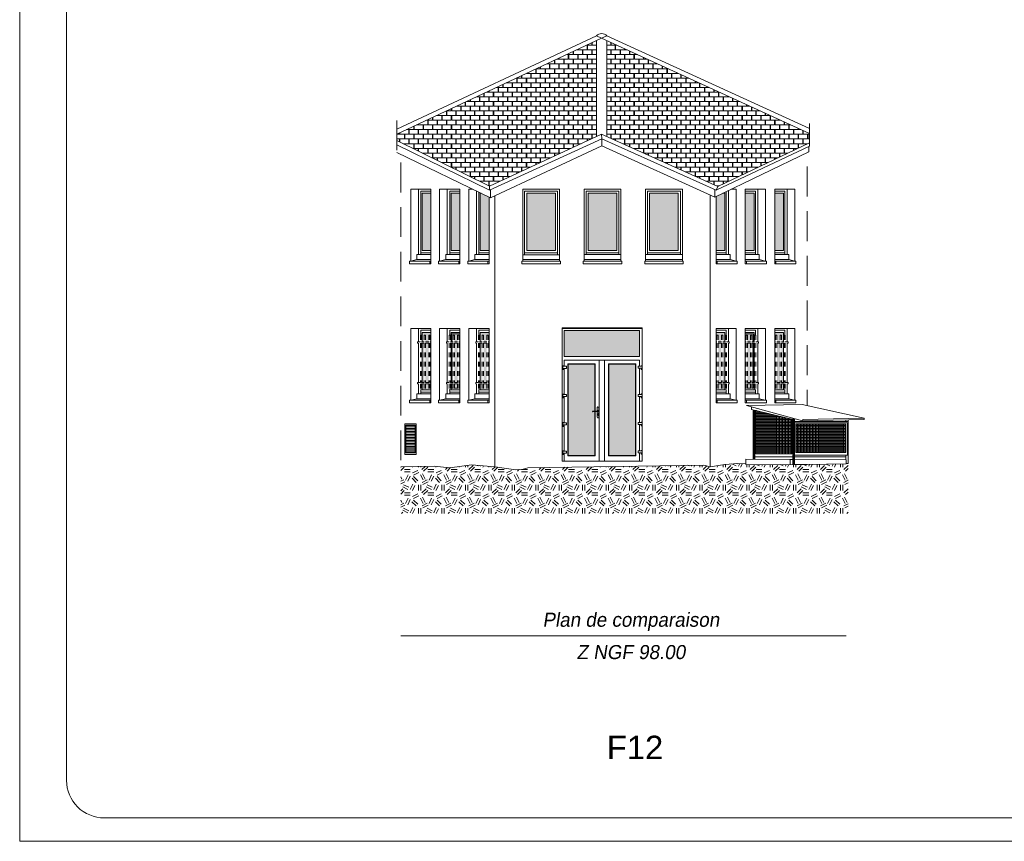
# Model space of a CAD drawing. Extents: x 1304067 to 1304684, y 94 to 123.
# Tile 31 of 57: x 1304332 to 1304353, y 94 to 111. Entities that reach past the tile are written whole.
import ezdxf
from ezdxf.enums import TextEntityAlignment as Align

# ---------------------------------------------------------------- set-up
doc = ezdxf.new("R2010")
doc.units = 0
doc.header["$LTSCALE"] = 0.1
doc.linetypes.add('CACHE', pattern=[9.525, 6.35, -3.175])
doc.linetypes.add('Grille', pattern=[0.4, 0.2, -0.2])
doc.layers.get('0').update_dxf_attribs({"lineweight": 9})
for name, color, linetype, lineweight in [('0_Cadre', 7, 'Continuous', 9), ('_Alti', 115, 'Continuous', 9), ('_Fenêtres', 39, 'Continuous', 9), ('_Fenêtres_Habillage', 7, 'Continuous', 9), ('_Portes', 39, 'Continuous', 9), ('_TN', 37, 'Continuous', 9), ('_Toiture', 250, 'Continuous', 9), ('Bâti_Hachure', 254, 'Continuous', 9), ('Bâti_Ligne', 7, 'Continuous', 9), ('Equipement façade', 251, 'Continuous', 9), ('Garde-corps', 251, 'Grille', 9)]:
    doc.layers.add(name, color=color, linetype=linetype, lineweight=lineweight)
doc.layers.add('_Toiture_Habillage', color=7, linetype='Continuous', lineweight=9, true_color=0xa84e24)
doc.styles.add('ECRITURE2', font='BKANT.TTF', dxfattribs={"width": 1.001, "oblique": 18})
doc.styles.get("Standard").update_dxf_attribs({"font": 'arial.ttf'})
pattern_1 = [(90, (0, 0), (-0.2, 0.2), [0.1, -0.1]), (90, (0.008, 0), (-0.2, 0.2), [0.1, -0.1]), (0, (0, 0.1), (0.2, 0.2), [0.096, -0.104]), (0, (0.104, 0.1), (0.2, 0.2), [0.096, -0.104]), (90, (0.096, 0.1), (-0.2, 0.2), [0.1, -0.1]), (90, (0.104, 0.1), (-0.2, 0.2), [0.1, -0.1]), (0, (0.008, 0), (0.2, 0.2), [0.192, -0.008])]

msp = doc.modelspace()

# ---------------------------------------------------------------- hatches: boundary and pattern name
at = {"layer": '_Fenêtres_Habillage'}
h = msp.add_hatch(color=155, dxfattribs=at)
h.dxf.hatch_style = 1
h.set_gradient(color1=(76, 114, 153), name='CYLINDER')
h.paths.add_polyline_path([(1304340.376, 107.442), (1304340.565, 107.442), (1304340.565, 106.221), (1304340.376, 106.221)])
h = msp.add_hatch(color=155, dxfattribs=at)
h.dxf.hatch_style = 1
h.set_gradient(color1=(76, 114, 153), name='CYLINDER')
h.paths.add_polyline_path([(1304340.994, 107.442), (1304341.182, 107.442), (1304341.182, 106.221), (1304340.994, 106.221)])
h = msp.add_hatch(color=155, dxfattribs=at)
h.dxf.hatch_style = 1
h.set_gradient(color1=(76, 114, 153), name='CYLINDER')
h.paths.add_polyline_path([(1304341.805, 107.36), (1304341.635, 107.442), (1304341.616, 107.442), (1304341.616, 106.221), (1304341.805, 106.221)])
h = msp.add_hatch(color=155, dxfattribs=at)
h.dxf.hatch_style = 1
h.set_gradient(color1=(76, 114, 153), name='CYLINDER')
h.paths.add_polyline_path([(1304343.221, 107.442), (1304342.61, 107.442), (1304342.61, 106.221), (1304343.221, 106.221)])
h = msp.add_hatch(color=155, dxfattribs=at)
h.dxf.hatch_style = 1
h.set_gradient(color1=(76, 114, 153), name='CYLINDER')
h.paths.add_polyline_path([(1304344.53, 107.442), (1304343.92, 107.442), (1304343.92, 106.221), (1304344.53, 106.221)])
h = msp.add_hatch(color=155, dxfattribs=at)
h.dxf.hatch_style = 1
h.set_gradient(color1=(76, 114, 153), name='CYLINDER')
h.paths.add_polyline_path([(1304345.842, 107.442), (1304345.231, 107.442), (1304345.231, 106.221), (1304345.842, 106.221)])
h = msp.add_hatch(color=155, dxfattribs=at)
h.dxf.hatch_style = 1
h.set_gradient(color1=(76, 114, 153), name='CYLINDER')
h.paths.add_polyline_path([(1304346.791, 107.442), (1304346.646, 107.372), (1304346.646, 106.221), (1304346.834, 106.221), (1304346.834, 107.442)])
h = msp.add_hatch(color=155, dxfattribs=at)
h.dxf.hatch_style = 1
h.set_gradient(color1=(76, 114, 153), name='CYLINDER')
h.paths.add_polyline_path([(1304347.457, 107.442), (1304347.268, 107.442), (1304347.268, 106.221), (1304347.457, 106.221)])
h = msp.add_hatch(color=155, dxfattribs=at)
h.dxf.hatch_style = 1
h.set_gradient(color1=(76, 114, 153), name='CYLINDER')
h.paths.add_polyline_path([(1304348.086, 107.442), (1304347.898, 107.442), (1304347.898, 106.221), (1304348.086, 106.221)])
h = msp.add_hatch(color=155, dxfattribs=at)
h.dxf.hatch_style = 1
h.set_gradient(color1=(76, 114, 153), name='CYLINDER')
h.paths.add_polyline_path([(1304340.518, 104.248), (1304340.448, 104.248), (1304340.448, 103.407), (1304340.518, 103.407)])
h.paths.add_polyline_path([(1304340.565, 104.277), (1304340.565, 104.473), (1304340.376, 104.473), (1304340.376, 104.277), (1304340.422, 104.277), (1304340.422, 104.414), (1304340.448, 104.414), (1304340.448, 104.277), (1304340.518, 104.277), (1304340.518, 104.414), (1304340.544, 104.414), (1304340.544, 104.277)])
h.paths.add_polyline_path([(1304340.376, 104.248), (1304340.376, 103.407), (1304340.422, 103.407), (1304340.422, 104.248)])
h.paths.add_polyline_path([(1304340.565, 103.407), (1304340.565, 104.248), (1304340.544, 104.248), (1304340.544, 103.407)])
h.paths.add_polyline_path([(1304340.448, 103.253), (1304340.518, 103.253), (1304340.518, 103.379), (1304340.448, 103.379)])
h.paths.add_polyline_path([(1304340.544, 103.253), (1304340.565, 103.253), (1304340.565, 103.379), (1304340.544, 103.379)])
h.paths.add_polyline_path([(1304340.376, 103.379), (1304340.376, 103.253), (1304340.422, 103.253), (1304340.422, 103.379)])
h = msp.add_hatch(color=155, dxfattribs=at)
h.dxf.hatch_style = 1
h.set_gradient(color1=(76, 114, 153), name='CYLINDER')
h.paths.add_polyline_path([(1304341.136, 104.248), (1304341.065, 104.248), (1304341.065, 103.407), (1304341.136, 103.407)])
h.paths.add_polyline_path([(1304341.182, 104.277), (1304341.182, 104.443), (1304341.012, 104.443), (1304341.012, 104.277), (1304341.04, 104.277), (1304341.04, 104.414), (1304341.065, 104.414), (1304341.065, 104.277), (1304341.136, 104.277), (1304341.136, 104.414), (1304341.161, 104.414), (1304341.161, 104.277)])
h.paths.add_polyline_path([(1304341.012, 104.248), (1304341.012, 103.407), (1304341.04, 103.407), (1304341.04, 104.248)])
h.paths.add_polyline_path([(1304341.182, 103.407), (1304341.182, 104.248), (1304341.161, 104.248), (1304341.161, 103.407)])
h.paths.add_polyline_path([(1304341.065, 103.283), (1304341.136, 103.283), (1304341.136, 103.379), (1304341.065, 103.379)])
h.paths.add_polyline_path([(1304341.161, 103.283), (1304341.182, 103.283), (1304341.182, 103.379), (1304341.161, 103.379)])
h.paths.add_polyline_path([(1304341.012, 103.379), (1304341.012, 103.283), (1304341.04, 103.283), (1304341.04, 103.379)])
h = msp.add_hatch(color=155, dxfattribs=at)
h.dxf.hatch_style = 1
h.set_gradient(color1=(76, 114, 153), name='CYLINDER')
h.paths.add_polyline_path([(1304341.758, 104.248), (1304341.688, 104.248), (1304341.688, 103.407), (1304341.758, 103.407)])
h.paths.add_polyline_path([(1304341.805, 104.277), (1304341.805, 104.473), (1304341.616, 104.473), (1304341.616, 104.277), (1304341.662, 104.277), (1304341.662, 104.414), (1304341.688, 104.414), (1304341.688, 104.277), (1304341.758, 104.277), (1304341.758, 104.414), (1304341.784, 104.414), (1304341.784, 104.277)])
h.paths.add_polyline_path([(1304341.616, 104.248), (1304341.616, 103.407), (1304341.662, 103.407), (1304341.662, 104.248)])
h.paths.add_polyline_path([(1304341.805, 103.407), (1304341.805, 104.248), (1304341.784, 104.248), (1304341.784, 103.407)])
h.paths.add_polyline_path([(1304341.688, 103.253), (1304341.758, 103.253), (1304341.758, 103.379), (1304341.688, 103.379)])
h.paths.add_polyline_path([(1304341.784, 103.253), (1304341.805, 103.253), (1304341.805, 103.379), (1304341.784, 103.379)])
h.paths.add_polyline_path([(1304341.616, 103.379), (1304341.616, 103.253), (1304341.662, 103.253), (1304341.662, 103.379)])
h = msp.add_hatch(color=155, dxfattribs=at)
h.dxf.hatch_style = 1
h.set_gradient(color1=(76, 114, 153), name='CYLINDER')
h.paths.add_polyline_path([(1304345.012, 104.513), (1304343.408, 104.513), (1304343.408, 103.963), (1304345.012, 103.963)])
h = msp.add_hatch(color=155, dxfattribs=at)
h.dxf.hatch_style = 1
h.set_gradient(color1=(76, 114, 153), name='CYLINDER')
h.paths.add_polyline_path([(1304346.692, 104.248), (1304346.763, 104.248), (1304346.763, 103.407), (1304346.692, 103.407)])
h.paths.add_polyline_path([(1304346.646, 104.277), (1304346.646, 104.473), (1304346.834, 104.473), (1304346.834, 104.277), (1304346.788, 104.277), (1304346.788, 104.414), (1304346.763, 104.414), (1304346.763, 104.277), (1304346.692, 104.277), (1304346.692, 104.414), (1304346.667, 104.414), (1304346.667, 104.277)])
h.paths.add_polyline_path([(1304346.834, 104.248), (1304346.834, 103.407), (1304346.788, 103.407), (1304346.788, 104.248)])
h.paths.add_polyline_path([(1304346.646, 103.407), (1304346.646, 104.248), (1304346.667, 104.248), (1304346.667, 103.407)])
h.paths.add_polyline_path([(1304346.763, 103.253), (1304346.692, 103.253), (1304346.692, 103.379), (1304346.763, 103.379)])
h.paths.add_polyline_path([(1304346.667, 103.253), (1304346.646, 103.253), (1304346.646, 103.379), (1304346.667, 103.379)])
h.paths.add_polyline_path([(1304346.834, 103.379), (1304346.834, 103.253), (1304346.788, 103.253), (1304346.788, 103.379)])
h = msp.add_hatch(color=155, dxfattribs=at)
h.dxf.hatch_style = 1
h.set_gradient(color1=(76, 114, 153), name='CYLINDER')
h.paths.add_polyline_path([(1304347.315, 104.248), (1304347.385, 104.248), (1304347.385, 103.407), (1304347.315, 103.407)])
h.paths.add_polyline_path([(1304347.268, 104.277), (1304347.268, 104.443), (1304347.438, 104.443), (1304347.438, 104.277), (1304347.411, 104.277), (1304347.411, 104.414), (1304347.385, 104.414), (1304347.385, 104.277), (1304347.315, 104.277), (1304347.315, 104.414), (1304347.289, 104.414), (1304347.289, 104.277)])
h.paths.add_polyline_path([(1304347.438, 104.248), (1304347.438, 103.407), (1304347.411, 103.407), (1304347.411, 104.248)])
h.paths.add_polyline_path([(1304347.268, 103.407), (1304347.268, 104.248), (1304347.289, 104.248), (1304347.289, 103.407)])
h.paths.add_polyline_path([(1304347.385, 103.283), (1304347.315, 103.283), (1304347.315, 103.379), (1304347.385, 103.379)])
h.paths.add_polyline_path([(1304347.289, 103.283), (1304347.268, 103.283), (1304347.268, 103.379), (1304347.289, 103.379)])
h.paths.add_polyline_path([(1304347.438, 103.379), (1304347.438, 103.283), (1304347.411, 103.283), (1304347.411, 103.379)])
h = msp.add_hatch(color=155, dxfattribs=at)
h.dxf.hatch_style = 1
h.set_gradient(color1=(76, 114, 153), name='CYLINDER')
h.paths.add_polyline_path([(1304347.944, 104.248), (1304348.015, 104.248), (1304348.015, 103.407), (1304347.944, 103.407)])
h.paths.add_polyline_path([(1304347.898, 104.277), (1304347.898, 104.473), (1304348.086, 104.473), (1304348.086, 104.277), (1304348.04, 104.277), (1304348.04, 104.414), (1304348.015, 104.414), (1304348.015, 104.277), (1304347.944, 104.277), (1304347.944, 104.414), (1304347.918, 104.414), (1304347.918, 104.277)])
h.paths.add_polyline_path([(1304348.086, 104.248), (1304348.086, 103.407), (1304348.04, 103.407), (1304348.04, 104.248)])
h.paths.add_polyline_path([(1304347.898, 103.407), (1304347.898, 104.248), (1304347.918, 104.248), (1304347.918, 103.407)])
h.paths.add_polyline_path([(1304348.015, 103.253), (1304347.944, 103.253), (1304347.944, 103.379), (1304348.015, 103.379)])
h.paths.add_polyline_path([(1304347.918, 103.253), (1304347.898, 103.253), (1304347.898, 103.379), (1304347.918, 103.379)])
h.paths.add_polyline_path([(1304348.086, 103.379), (1304348.086, 103.253), (1304348.04, 103.253), (1304348.04, 103.379)])
h = msp.add_hatch(color=155, dxfattribs=at)
h.dxf.hatch_style = 1
h.set_gradient(color1=(76, 114, 153), name='CYLINDER')
h.paths.add_polyline_path([(1304344.063, 103.797), (1304343.493, 103.797), (1304343.493, 101.848), (1304344.063, 101.848), (1304344.063, 102.781), (1304344.03, 102.778, -0.999999), (1304344.021, 102.797), (1304344.063, 102.8)])
h = msp.add_hatch(color=155, dxfattribs=at)
h.dxf.hatch_style = 1
h.set_gradient(color1=(76, 114, 153), name='CYLINDER')
h.paths.add_polyline_path([(1304344.927, 103.797), (1304344.358, 103.797), (1304344.358, 101.848), (1304344.927, 101.848)])
at = {"layer": '_TN'}
h = msp.add_hatch(dxfattribs=at)
h.set_pattern_fill('G_GEOLOG_2', color=256, scale=0.5)
h.set_pattern_definition([(0, (0, 0), (0.5, 0.5), [0.125, -0.375]), (0, (0, 0.05), (0.5, 0.5), [0.125, -0.375]), (90, (0.3, 0.1), (-0.5, 0.5), [0.125, -0.375]), (90, (0.35, 0.1), (-0.5, 0.5), [0.125, -0.375]), (45, (0.375, 0.05), (6e-17, 0.50000000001), [0.125, -0.582106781]), (45, (0.41, 0.015), (6e-17, 0.50000000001), [0.125, -0.582106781]), (135, (0.25, 0.275), (-0.50000000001, 6e-17), [0.125, -0.582106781]), (135, (0.285, 0.31), (-0.50000000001, 6e-17), [0.125, -0.582106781]), (26.5650512, (0.375, 0.275), (0.5, 2e-10), [0.125, -0.9930339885]), (26.5650512, (0.395, 0.23), (0.5, 2e-10), [0.125, -0.9930339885]), (26.5650512, (0.175, 0.475), (0.5, 2e-10), [0.125, -0.9930339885]), (26.5650512, (0.195, 0.43), (0.5, 2e-10), [0.125, -0.9930339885]), (63.43494882, (0.125, 0.125), (2.5e-11, 0.5), [0.125, -0.9930339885]), (63.43494882, (0.17, 0.1), (2.5e-11, 0.5), [0.125, -0.9930339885]), (63.43494882, (0.07, 0.3), (2.5e-11, 0.5), [0.125, -0.9930339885]), (63.43494882, (0.025, 0.325), (2.5e-11, 0.5), [0.125, -0.9930339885]), (116.5650512, (0.445, 0.345), (-2e-10, 0.5), [0.125, -0.9930339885]), (116.5650512, (0.4, 0.325), (-2e-10, 0.5), [0.125, -0.9930339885]), (153.43494882, (0.075, 0.125), (-0.5, 2.5e-11), [0.125, -0.9930339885]), (153.43494882, (0.095, 0.17), (-0.5, 2.5e-11), [0.125, -0.9930339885])])
h.paths.add_polyline_path([(1304349.465, 101.68), (1304349.42, 101.679), (1304349.42, 101.672), (1304348.588, 101.659), (1304348.306, 101.657), (1304348.306, 101.657), (1304348.283, 101.657), (1304347.633, 101.652), (1304347.279, 101.656), (1304347.279, 101.674), (1304347.113, 101.68), (1304346.837, 101.658), (1304346.523, 101.604), (1304346.387, 101.645), (1304342.632, 101.586), (1304342.535, 101.558), (1304342.38, 101.541), (1304341.932, 101.609), (1304341.428, 101.648), (1304340.972, 101.588), (1304340.635, 101.619), (1304339.921, 101.609), (1304339.921, 100.611), (1304349.465, 100.611)])
at = {"layer": '_Toiture_Habillage'}
h = msp.add_hatch(dxfattribs=at)
h.set_pattern_fill('G_TUILE_6', color=256, scale=0.2)
h.set_pattern_definition(pattern_1)
h.paths.add_polyline_path([(1304344.095, 110.696), (1304339.839, 108.705), (1304339.839, 108.566), (1304341.818, 107.596), (1304344.095, 108.652)])
h = msp.add_hatch(dxfattribs=at)
h.set_pattern_fill('G_TUILE_6', color=256, scale=0.2)
h.set_pattern_definition(pattern_1)
h.paths.add_polyline_path([(1304344.319, 110.698), (1304344.319, 108.654), (1304346.688, 107.59), (1304348.637, 108.52), (1304348.637, 108.718)])
at = {"layer": 'Bâti_Hachure'}
h = msp.add_hatch(dxfattribs=at)
h.set_pattern_fill('ANSI37', color=256, scale=0.01, angle=45)
h.set_pattern_definition([(90, (36.794115, 0), (-0.03175, 7e-18), []), (180, (36.794115, 0), (-7e-18, -0.03175), [])])
h.paths.add_polyline_path([(1304348.261, 102.622), (1304347.496, 102.81), (1304347.496, 101.883), (1304348.261, 101.883)])
h.paths.add_polyline_path([(1304349.415, 102.515), (1304348.35, 102.515), (1304348.35, 101.913), (1304349.415, 101.913)])
at = {"layer": 'Equipement façade'}
h = msp.add_hatch(dxfattribs=at)
h.set_pattern_fill('ANSI31', color=256, scale=0.01, angle=315)
h.set_pattern_definition([(0, (36.794115, 0), (1e-17, 0.03175), [])])
h.paths.add_polyline_path([(1304340.231, 102.493), (1304340.03, 102.493), (1304340.03, 101.904), (1304340.231, 101.904)])

# ---------------------------------------------------------------- linework, layer by layer
at = {"linetype": 'CACHE', "elevation": 0, "flags": 128}
for points in [[(1304339.839, 108.998), (1304339.839, 108.475), (1304339.842, 108.474), (1304339.842, 108.31), (1304339.921, 108.272), (1304339.921, 101.609)], [(1304348.637, 108.931), (1304348.637, 108.449), (1304348.623, 108.443), (1304348.623, 108.326), (1304348.588, 108.31), (1304348.588, 102.915)]]:
    msp.add_lwpolyline(points, dxfattribs=at)
at = {"layer": '0_Cadre'}
msp.add_lwpolyline([(1304331.795, 123.32), (1304373.795, 123.32), (1304373.795, 93.62), (1304331.795, 93.62)], close=True, dxfattribs=at)
msp.add_lwpolyline([(1304333.595, 94.12), (1304372.495, 94.12, 0.414214), (1304373.295, 94.92), (1304373.295, 122.02, 0.414214), (1304372.495, 122.82), (1304333.595, 122.82, 0.414214), (1304332.795, 122.02), (1304332.795, 94.92, 0.414214)], format="xyb", close=True, dxfattribs=at)
at = {"layer": '_Alti'}
msp.add_line((1304339.921, 98), (1304349.42, 98), dxfattribs=at)
at = {"layer": '_Fenêtres', "elevation": 0, "flags": 128}
for points in [[(1304340.565, 107.488), (1304340.348, 107.488), (1304340.348, 106.133)], [(1304340.565, 106.221), (1304340.376, 106.221), (1304340.376, 107.442), (1304340.565, 107.442)], [(1304341.182, 107.488), (1304340.966, 107.488), (1304340.966, 106.133)], [(1304341.182, 106.221), (1304340.994, 106.221), (1304340.994, 107.442), (1304341.182, 107.442)], [(1304341.588, 107.465), (1304341.588, 106.133)], [(1304341.805, 106.221), (1304341.616, 106.221), (1304341.616, 107.442), (1304341.635, 107.442)], [(1304346.646, 106.221), (1304346.834, 106.221), (1304346.834, 107.442), (1304346.791, 107.442)], [(1304346.862, 107.476), (1304346.862, 106.133)], [(1304347.268, 107.488), (1304347.485, 107.488), (1304347.485, 106.133)], [(1304347.268, 106.221), (1304347.457, 106.221), (1304347.457, 107.442), (1304347.268, 107.442)], [(1304347.898, 107.488), (1304348.114, 107.488), (1304348.114, 106.133)], [(1304347.898, 106.221), (1304348.086, 106.221), (1304348.086, 107.442), (1304347.898, 107.442)], [(1304340.348, 106.171), (1304340.565, 106.171)], [(1304340.966, 106.171), (1304341.182, 106.171)], [(1304341.588, 106.171), (1304341.805, 106.171)], [(1304346.862, 106.171), (1304346.646, 106.171)], [(1304347.485, 106.171), (1304347.268, 106.171)], [(1304348.114, 106.171), (1304347.898, 106.171)], [(1304340.565, 104.519), (1304340.348, 104.519), (1304340.348, 104.414)], [(1304340.376, 104.277), (1304340.376, 104.473), (1304340.565, 104.473)], [(1304341.182, 104.519), (1304340.966, 104.519), (1304340.966, 104.414)], [(1304340.994, 104.277), (1304340.994, 104.473), (1304341.182, 104.473)], [(1304341.012, 104.277), (1304341.012, 104.443), (1304341.182, 104.443)], [(1304341.805, 104.519), (1304341.588, 104.519), (1304341.588, 104.414)], [(1304341.616, 104.277), (1304341.616, 104.473), (1304341.805, 104.473)], [(1304346.646, 104.519), (1304346.862, 104.519), (1304346.862, 104.414)], [(1304346.834, 104.277), (1304346.834, 104.473), (1304346.646, 104.473)], [(1304347.268, 104.519), (1304347.485, 104.519), (1304347.485, 104.414)], [(1304347.457, 104.277), (1304347.457, 104.473), (1304347.268, 104.473)], [(1304347.438, 104.277), (1304347.438, 104.443), (1304347.268, 104.443)], [(1304347.898, 104.519), (1304348.114, 104.519), (1304348.114, 104.414)], [(1304348.086, 104.277), (1304348.086, 104.473), (1304347.898, 104.473)], [(1304340.376, 103.407), (1304340.376, 104.248)], [(1304340.994, 103.407), (1304340.994, 104.248)], [(1304341.012, 103.407), (1304341.012, 104.248)], [(1304341.616, 103.407), (1304341.616, 104.248)], [(1304346.834, 103.407), (1304346.834, 104.248)], [(1304347.438, 103.407), (1304347.438, 104.248)], [(1304347.457, 103.407), (1304347.457, 104.248)], [(1304348.086, 103.407), (1304348.086, 104.248)], [(1304340.422, 103.253), (1304340.376, 103.253), (1304340.376, 103.379)], [(1304341.04, 103.253), (1304340.994, 103.253), (1304340.994, 103.379)], [(1304341.04, 103.283), (1304341.012, 103.283), (1304341.012, 103.379)], [(1304341.662, 103.253), (1304341.616, 103.253), (1304341.616, 103.379)], [(1304346.788, 103.253), (1304346.834, 103.253), (1304346.834, 103.379)], [(1304347.411, 103.253), (1304347.457, 103.253), (1304347.457, 103.379)], [(1304347.411, 103.283), (1304347.438, 103.283), (1304347.438, 103.379)], [(1304348.04, 103.253), (1304348.086, 103.253), (1304348.086, 103.379)], [(1304340.348, 103.252), (1304340.348, 103.164)], [(1304340.348, 103.203), (1304340.565, 103.203)], [(1304340.518, 103.253), (1304340.448, 103.253)], [(1304340.565, 103.253), (1304340.544, 103.253)], [(1304340.966, 103.252), (1304340.966, 103.164)], [(1304340.966, 103.203), (1304341.182, 103.203)], [(1304341.136, 103.283), (1304341.065, 103.283)], [(1304341.136, 103.253), (1304341.065, 103.253)], [(1304341.182, 103.283), (1304341.161, 103.283)], [(1304341.182, 103.253), (1304341.161, 103.253)], [(1304341.588, 103.252), (1304341.588, 103.164)], [(1304341.588, 103.203), (1304341.805, 103.203)], [(1304341.758, 103.253), (1304341.688, 103.253)], [(1304341.805, 103.253), (1304341.784, 103.253)], [(1304346.646, 103.253), (1304346.667, 103.253)], [(1304346.862, 103.203), (1304346.646, 103.203)], [(1304346.692, 103.253), (1304346.763, 103.253)], [(1304346.862, 103.252), (1304346.862, 103.164)], [(1304347.268, 103.283), (1304347.289, 103.283)], [(1304347.268, 103.253), (1304347.289, 103.253)], [(1304347.485, 103.203), (1304347.268, 103.203)], [(1304347.315, 103.283), (1304347.385, 103.283)], [(1304347.315, 103.253), (1304347.385, 103.253)], [(1304347.485, 103.252), (1304347.485, 103.164)], [(1304347.898, 103.253), (1304347.918, 103.253)], [(1304348.114, 103.203), (1304347.898, 103.203)], [(1304347.944, 103.253), (1304348.015, 103.253)], [(1304348.114, 103.252), (1304348.114, 103.164)]]:
    msp.add_lwpolyline(points, dxfattribs=at)
at = {"layer": '_Fenêtres', "elevation": 0}
for points in [[(1304342.564, 106.132), (1304342.564, 107.488), (1304343.267, 107.488), (1304343.267, 106.132)], [(1304343.874, 106.133), (1304343.874, 107.488), (1304344.576, 107.488), (1304344.576, 106.133)], [(1304345.185, 106.133), (1304345.185, 107.488), (1304345.888, 107.488), (1304345.888, 106.133)], [(1304343.267, 106.171), (1304342.564, 106.171)], [(1304344.576, 106.171), (1304343.874, 106.171)], [(1304345.888, 106.171), (1304345.185, 106.171)]]:
    msp.add_lwpolyline(points, dxfattribs=at)
for points in [[(1304343.221, 106.221), (1304342.61, 106.221), (1304342.61, 107.442), (1304343.221, 107.442)], [(1304344.53, 106.221), (1304343.92, 106.221), (1304343.92, 107.442), (1304344.53, 107.442)], [(1304345.842, 106.221), (1304345.231, 106.221), (1304345.231, 107.442), (1304345.842, 107.442)]]:
    msp.add_lwpolyline(points, close=True, dxfattribs=at)
at = {"layer": '_Portes', "elevation": 0, "flags": 128}
for points in [[(1304343.367, 104.555), (1304345.069, 104.555)], [(1304343.408, 104.513), (1304345.012, 104.513)], [(1304345.012, 104.513), (1304345.012, 103.963)], [(1304343.408, 103.963), (1304345.012, 103.963)], [(1304343.408, 103.886), (1304345.012, 103.886)], [(1304343.486, 103.804), (1304343.486, 101.842)], [(1304343.486, 103.804), (1304344.07, 103.804)], [(1304343.493, 103.797), (1304343.493, 101.848)], [(1304344.07, 103.804), (1304344.07, 101.842)], [(1304344.155, 103.886), (1304344.155, 101.727)], [(1304344.267, 103.886), (1304344.267, 101.727)], [(1304344.352, 103.804), (1304344.934, 103.804)], [(1304344.358, 103.797), (1304344.927, 103.797)], [(1304344.358, 103.797), (1304344.358, 101.848)], [(1304344.927, 103.797), (1304344.927, 101.848)], [(1304344.934, 103.804), (1304344.934, 101.842)], [(1304345.012, 103.886), (1304345.012, 103.755)], [(1304345.012, 103.712), (1304345.012, 103.152)], [(1304345.012, 103.109), (1304345.012, 102.553)], [(1304344.124, 102.805), (1304344.021, 102.797)], [(1304344.126, 102.785), (1304344.022, 102.778)], [(1304345.012, 102.509), (1304345.012, 101.947)], [(1304345.012, 101.904), (1304345.012, 101.727)], [(1304343.486, 101.842), (1304344.07, 101.842)], [(1304344.352, 101.842), (1304344.934, 101.842)], [(1304344.358, 101.848), (1304344.927, 101.848)], [(1304349.42, 101.679), (1304349.465, 101.68)]]:
    msp.add_lwpolyline(points, dxfattribs=at)
at = {"layer": '_Portes', "flags": 128}
for points in [[(1304343.408, 104.513), (1304343.408, 103.963)], [(1304343.408, 103.886), (1304343.408, 103.752)], [(1304343.493, 103.797), (1304344.063, 103.797)], [(1304344.063, 103.797), (1304344.063, 101.848)], [(1304344.352, 103.804), (1304344.352, 101.842)], [(1304343.408, 103.708), (1304343.408, 103.151)], [(1304343.408, 103.108), (1304343.408, 102.543)], [(1304343.408, 102.5), (1304343.408, 101.941)], [(1304343.408, 101.897), (1304343.408, 101.727)], [(1304343.493, 101.848), (1304344.063, 101.848)]]:
    msp.add_lwpolyline(points, dxfattribs=at)
at = {"layer": '_Portes', "elevation": 0}
for points in [[(1304343.396, 103.708), (1304343.396, 103.68), (1304343.377, 103.68), (1304343.377, 103.761), (1304343.396, 103.761), (1304343.396, 103.752)], [(1304343.377, 103.752), (1304343.458, 103.752), (1304343.458, 103.708), (1304343.377, 103.708)], [(1304345.068, 103.755), (1304344.987, 103.755), (1304344.987, 103.712), (1304345.068, 103.712)], [(1304343.396, 103.108), (1304343.396, 103.08), (1304343.377, 103.08), (1304343.377, 103.16), (1304343.396, 103.16), (1304343.396, 103.151)], [(1304343.377, 103.151), (1304343.458, 103.151), (1304343.458, 103.108), (1304343.377, 103.108)], [(1304345.068, 103.152), (1304344.987, 103.152), (1304344.987, 103.109), (1304345.068, 103.109)], [(1304345.049, 103.109), (1304345.049, 103.081), (1304345.068, 103.081), (1304345.068, 103.161), (1304345.049, 103.161), (1304345.049, 103.152)], [(1304343.396, 102.5), (1304343.396, 102.471), (1304343.377, 102.471), (1304343.377, 102.552), (1304343.396, 102.552), (1304343.396, 102.543)], [(1304343.377, 102.543), (1304343.458, 102.543), (1304343.458, 102.5), (1304343.377, 102.5)], [(1304345.068, 102.553), (1304344.987, 102.553), (1304344.987, 102.509), (1304345.068, 102.509)], [(1304343.396, 101.897), (1304343.396, 101.869), (1304343.377, 101.869), (1304343.377, 101.95), (1304343.396, 101.95), (1304343.396, 101.941)], [(1304343.377, 101.941), (1304343.458, 101.941), (1304343.458, 101.897), (1304343.377, 101.897)], [(1304345.068, 101.947), (1304344.987, 101.947), (1304344.987, 101.904), (1304345.068, 101.904)]]:
    msp.add_lwpolyline(points, dxfattribs=at)
at = {"layer": '_Portes'}
for points in [[(1304345.049, 103.712), (1304345.049, 103.684), (1304345.068, 103.684), (1304345.068, 103.765), (1304345.049, 103.765), (1304345.049, 103.755)], [(1304345.049, 102.509), (1304345.049, 102.481), (1304345.068, 102.481), (1304345.068, 102.562), (1304345.049, 102.562), (1304345.049, 102.553)], [(1304345.049, 101.904), (1304345.049, 101.875), (1304345.068, 101.875), (1304345.068, 101.956), (1304345.049, 101.956), (1304345.049, 101.947)]]:
    msp.add_lwpolyline(points, dxfattribs=at)
at = {"layer": '_Portes', "elevation": 0, "flags": 128}
for points in [[(1304344.021, 102.797, 0.679822), (1304344.022, 102.778)], [(1304344.124, 102.805, -1.05942), (1304344.126, 102.785)]]:
    msp.add_lwpolyline(points, format="xyb", dxfattribs=at)
at = {"layer": '_Portes', "elevation": 0}
msp.add_lwpolyline([(1304344.108, 102.872, -0.74326), (1304344.149, 102.872), (1304344.149, 102.665, -0.720639), (1304344.108, 102.665)], format="xyb", close=True, dxfattribs=at)
for points in [[(1304344.123, 102.731), (1304344.137, 102.731), (1304344.137, 102.717), (1304344.123, 102.717)], [(1304344.125, 102.729), (1304344.135, 102.729), (1304344.135, 102.719), (1304344.125, 102.719)]]:
    msp.add_lwpolyline(points, close=True, dxfattribs=at)
at = {"layer": '_Portes'}
for centre, radius in [((1304344.125, 102.795, 0), 0.0155), ((1304344.131, 102.723, 0), 0.0187)]:
    msp.add_circle(centre, radius, dxfattribs=at)
at = {"layer": '_TN', "elevation": 0, "flags": 128}
for points in [[(1304339.921, 101.609), (1304340.635, 101.619), (1304340.972, 101.588), (1304341.428, 101.648), (1304341.932, 101.609)], [(1304341.932, 101.609), (1304341.932, 101.609), (1304342.38, 101.541), (1304342.535, 101.558), (1304342.632, 101.586), (1304346.387, 101.645), (1304346.523, 101.604), (1304346.837, 101.658), (1304347.113, 101.68), (1304347.279, 101.674)], [(1304348.283, 101.657), (1304347.633, 101.652), (1304347.279, 101.656)], [(1304348.283, 101.657), (1304348.306, 101.657), (1304348.319, 101.657)], [(1304349.42, 101.672), (1304348.588, 101.659), (1304348.319, 101.657)]]:
    msp.add_lwpolyline(points, dxfattribs=at)
at = {"layer": '_Toiture', "flags": 128}
for points in [[(1304339.839, 108.811), (1304344.095, 110.802)], [(1304344.095, 108.652), (1304344.095, 110.696)], [(1304348.637, 108.823), (1304344.319, 110.803)]]:
    msp.add_lwpolyline(points, dxfattribs=at)
at = {"layer": '_Toiture', "elevation": 0, "flags": 128}
for points in [[(1304339.839, 108.705), (1304344.207, 110.749), (1304348.637, 108.718)], [(1304344.095, 110.802), (1304344.207, 110.749)], [(1304344.207, 110.749), (1304344.319, 110.803)], [(1304344.319, 108.654), (1304344.319, 110.698)], [(1304344.207, 108.704), (1304341.818, 107.596)], [(1304344.208, 108.601), (1304341.818, 107.507)], [(1304344.207, 108.704), (1304346.688, 107.59)], [(1304344.208, 108.601), (1304344.207, 108.704)], [(1304344.208, 108.601), (1304346.648, 107.509)], [(1304344.209, 108.451), (1304344.209, 108.601)], [(1304341.818, 107.596), (1304339.839, 108.566)], [(1304341.818, 107.507), (1304339.839, 108.475)], [(1304344.209, 108.451), (1304341.834, 107.345)], [(1304344.209, 108.451), (1304346.62, 107.359)], [(1304346.648, 107.509), (1304348.637, 108.449)], [(1304346.688, 107.59), (1304348.637, 108.52)], [(1304341.834, 107.345), (1304339.842, 108.31)], [(1304346.62, 107.359), (1304348.623, 108.326)], [(1304341.818, 107.596), (1304341.818, 107.507)], [(1304346.62, 107.521), (1304346.62, 107.359)], [(1304346.688, 107.59), (1304346.648, 107.509)], [(1304341.834, 107.345), (1304341.834, 107.514)], [(1304348.487, 102.938), (1304347.298, 102.918)], [(1304347.298, 102.918), (1304348.491, 102.585)], [(1304348.487, 102.938), (1304349.809, 102.645)], [(1304348.491, 102.585), (1304348.5, 102.616), (1304349.809, 102.645)], [(1304348.491, 102.585), (1304349.809, 102.614)], [(1304349.809, 102.614), (1304349.809, 102.645)]]:
    msp.add_lwpolyline(points, dxfattribs=at)
at = {"layer": '_Toiture', "flags": 128}
msp.add_lwpolyline([(1304344.095, 110.802, -0.40923), (1304344.319, 110.803)], format="xyb", dxfattribs=at)
at = {"layer": 'Bâti_Ligne'}
for points in [[(1304340.565, 105.996), (1304340.135, 105.996), (1304340.135, 107.528), (1304340.565, 107.528)], [(1304341.182, 105.996), (1304340.752, 105.996), (1304340.752, 107.528), (1304341.182, 107.528)], [(1304347.268, 105.996), (1304347.698, 105.996), (1304347.698, 107.528), (1304347.268, 107.528)], [(1304340.565, 103.028), (1304340.135, 103.028), (1304340.135, 104.559), (1304340.565, 104.559)], [(1304341.182, 103.028), (1304340.752, 103.028), (1304340.752, 104.559), (1304341.182, 104.559)], [(1304341.805, 103.028), (1304341.375, 103.028), (1304341.375, 104.559), (1304341.805, 104.559)], [(1304343.367, 104.572), (1304345.069, 104.572), (1304345.069, 101.727), (1304343.367, 101.727)], [(1304346.646, 103.028), (1304347.076, 103.028), (1304347.076, 104.559), (1304346.646, 104.559)], [(1304347.268, 103.028), (1304347.698, 103.028), (1304347.698, 104.559), (1304347.268, 104.559)], [(1304347.898, 103.028), (1304348.328, 103.028), (1304348.328, 104.559), (1304347.898, 104.559)]]:
    msp.add_lwpolyline(points, close=True, dxfattribs=at)
at = {"layer": 'Bâti_Ligne', "flags": 128}
for points in [[(1304340.298, 107.528), (1304340.298, 106.133)], [(1304340.915, 107.528), (1304340.915, 106.133)], [(1304347.535, 107.528), (1304347.535, 106.133)], [(1304341.538, 107.489), (1304341.538, 106.133)], [(1304346.913, 107.501), (1304346.913, 106.133)], [(1304340.135, 105.996), (1304340.265, 106.028)], [(1304340.54, 105.996), (1304340.54, 105.939)], [(1304340.752, 105.996), (1304340.883, 106.028)], [(1304341.158, 105.996), (1304341.158, 105.939)], [(1304341.375, 105.996), (1304341.505, 106.028)], [(1304341.78, 105.996), (1304341.78, 105.939)], [(1304346.67, 105.996), (1304346.67, 105.939)], [(1304347.076, 105.996), (1304346.945, 106.028)], [(1304347.293, 105.996), (1304347.293, 105.939)], [(1304347.698, 105.996), (1304347.568, 106.028)], [(1304340.298, 104.559), (1304340.298, 104.277)], [(1304340.915, 104.559), (1304340.915, 104.277)], [(1304341.538, 104.559), (1304341.538, 104.277)], [(1304346.913, 104.559), (1304346.913, 104.277)], [(1304347.535, 104.559), (1304347.535, 104.277)], [(1304348.165, 104.559), (1304348.165, 104.277)], [(1304340.298, 104.248), (1304340.298, 103.407)], [(1304340.915, 104.248), (1304340.915, 103.407)], [(1304341.538, 104.248), (1304341.538, 103.407)], [(1304346.913, 104.248), (1304346.913, 103.407)], [(1304347.535, 104.248), (1304347.535, 103.407)], [(1304348.165, 104.248), (1304348.165, 103.407)], [(1304340.298, 103.379), (1304340.298, 103.164)], [(1304340.915, 103.379), (1304340.915, 103.164)], [(1304341.538, 103.379), (1304341.538, 103.164)], [(1304346.913, 103.379), (1304346.913, 103.164)], [(1304347.535, 103.379), (1304347.535, 103.164)], [(1304348.165, 103.379), (1304348.165, 103.164)], [(1304340.135, 103.028), (1304340.265, 103.06)], [(1304340.54, 103.028), (1304340.54, 102.97)], [(1304340.752, 103.028), (1304340.883, 103.06)], [(1304341.158, 103.028), (1304341.158, 102.97)], [(1304341.375, 103.028), (1304341.505, 103.06)], [(1304341.78, 103.028), (1304341.78, 102.97)], [(1304346.67, 103.028), (1304346.67, 102.97)], [(1304347.076, 103.028), (1304346.945, 103.06)], [(1304347.293, 103.028), (1304347.293, 102.97)], [(1304347.698, 103.028), (1304347.568, 103.06)], [(1304347.922, 103.028), (1304347.922, 102.97)], [(1304348.328, 103.028), (1304348.197, 103.06)], [(1304348.228, 101.761), (1304347.279, 101.774)], [(1304347.279, 101.774), (1304347.279, 101.656)], [(1304348.319, 101.761), (1304349.42, 101.76), (1304349.42, 101.672)]]:
    msp.add_lwpolyline(points, dxfattribs=at)
at = {"layer": 'Bâti_Ligne'}
for points in [[(1304341.805, 107.36), (1304341.805, 105.996), (1304341.375, 105.996), (1304341.375, 107.528), (1304341.457, 107.528)], [(1304346.646, 107.372), (1304346.646, 105.996), (1304347.076, 105.996), (1304347.076, 107.528), (1304346.969, 107.528)]]:
    msp.add_lwpolyline(points, dxfattribs=at)
at = {"layer": 'Bâti_Ligne', "elevation": 0}
for points in [[(1304342.524, 107.528), (1304343.307, 107.528), (1304343.307, 105.996), (1304342.524, 105.996)], [(1304343.834, 107.528), (1304344.616, 107.528), (1304344.616, 105.996), (1304343.834, 105.996)], [(1304345.145, 107.528), (1304345.928, 107.528), (1304345.928, 105.996), (1304345.145, 105.996)], [(1304347.898, 105.996), (1304348.328, 105.996), (1304348.328, 107.528), (1304347.898, 107.528)]]:
    msp.add_lwpolyline(points, close=True, dxfattribs=at)
at = {"layer": 'Bâti_Ligne', "elevation": 0, "flags": 128}
for points in [[(1304348.165, 107.528), (1304348.165, 106.133)], [(1304341.932, 107.391), (1304341.932, 101.609)], [(1304346.523, 107.403), (1304346.523, 101.604)], [(1304340.565, 106.028), (1304340.265, 106.028), (1304340.265, 106.133), (1304340.565, 106.133)], [(1304341.182, 106.028), (1304340.883, 106.028), (1304340.883, 106.133), (1304341.182, 106.133)], [(1304341.805, 106.028), (1304341.505, 106.028), (1304341.505, 106.133), (1304341.805, 106.133)], [(1304342.524, 106.132), (1304343.307, 106.132)], [(1304343.834, 106.133), (1304344.616, 106.133)], [(1304345.145, 106.133), (1304345.928, 106.133)], [(1304346.646, 106.028), (1304346.945, 106.028), (1304346.945, 106.133), (1304346.646, 106.133)], [(1304347.268, 106.028), (1304347.568, 106.028), (1304347.568, 106.133), (1304347.268, 106.133)], [(1304347.898, 106.028), (1304348.197, 106.028), (1304348.197, 106.133), (1304347.898, 106.133)], [(1304342.524, 106.028), (1304343.307, 106.028)], [(1304343.834, 106.028), (1304344.616, 106.028)], [(1304345.145, 106.028), (1304345.928, 106.028)], [(1304347.922, 105.996), (1304347.922, 105.939)], [(1304348.328, 105.996), (1304348.197, 106.028)], [(1304340.565, 103.06), (1304340.265, 103.06), (1304340.265, 103.164), (1304340.565, 103.164)], [(1304341.182, 103.06), (1304340.883, 103.06), (1304340.883, 103.164), (1304341.182, 103.164)], [(1304341.805, 103.06), (1304341.505, 103.06), (1304341.505, 103.164), (1304341.805, 103.164)], [(1304346.646, 103.06), (1304346.945, 103.06), (1304346.945, 103.164), (1304346.646, 103.164)], [(1304347.268, 103.06), (1304347.568, 103.06), (1304347.568, 103.164), (1304347.268, 103.164)], [(1304347.898, 103.06), (1304348.197, 103.06), (1304348.197, 103.164), (1304347.898, 103.164)], [(1304348.228, 101.761), (1304348.228, 101.656)], [(1304348.228, 101.761), (1304348.283, 101.761)]]:
    msp.add_lwpolyline(points, dxfattribs=at)
for points in [[(1304340.565, 105.996), (1304340.11, 105.996), (1304340.11, 105.939), (1304340.565, 105.939)], [(1304341.182, 105.996), (1304340.728, 105.996), (1304340.728, 105.939), (1304341.182, 105.939)], [(1304341.805, 105.996), (1304341.35, 105.996), (1304341.35, 105.939), (1304341.805, 105.939)], [(1304343.327, 105.996), (1304342.504, 105.996), (1304342.504, 105.938), (1304343.327, 105.938)], [(1304344.636, 105.996), (1304343.814, 105.996), (1304343.814, 105.939), (1304344.636, 105.939)], [(1304345.948, 105.996), (1304345.125, 105.996), (1304345.125, 105.939), (1304345.948, 105.939)], [(1304346.646, 105.996), (1304347.1, 105.996), (1304347.1, 105.939), (1304346.646, 105.939)], [(1304347.268, 105.996), (1304347.723, 105.996), (1304347.723, 105.939), (1304347.268, 105.939)], [(1304347.898, 105.996), (1304348.352, 105.996), (1304348.352, 105.939), (1304347.898, 105.939)], [(1304340.565, 103.028), (1304340.11, 103.028), (1304340.11, 102.97), (1304340.565, 102.97)], [(1304341.182, 103.028), (1304340.728, 103.028), (1304340.728, 102.97), (1304341.182, 102.97)], [(1304341.805, 103.028), (1304341.35, 103.028), (1304341.35, 102.97), (1304341.805, 102.97)], [(1304346.646, 103.028), (1304347.1, 103.028), (1304347.1, 102.97), (1304346.646, 102.97)], [(1304347.268, 103.028), (1304347.723, 103.028), (1304347.723, 102.97), (1304347.268, 102.97)], [(1304347.898, 103.028), (1304348.352, 103.028), (1304348.352, 102.97), (1304347.898, 102.97)]]:
    msp.add_lwpolyline(points, close=True, dxfattribs=at)
at = {"layer": 'Equipement façade', "elevation": 0, "flags": 128}
for points in [[(1304347.402, 102.889), (1304347.402, 102.833)], [(1304347.402, 102.833), (1304348.261, 102.622)], [(1304347.459, 102.819), (1304347.459, 101.772)], [(1304347.472, 102.816), (1304347.472, 101.771)], [(1304347.496, 102.81), (1304347.496, 101.883)], [(1304340.011, 102.528), (1304340.011, 101.868)], [(1304340.25, 102.528), (1304340.011, 102.528)], [(1304340.03, 102.493), (1304340.03, 101.904)], [(1304340.231, 102.493), (1304340.03, 102.493)], [(1304340.25, 102.528), (1304340.25, 101.868)], [(1304348.261, 102.622), (1304348.261, 101.883)], [(1304348.283, 102.643), (1304348.283, 101.657)], [(1304348.306, 102.637), (1304348.306, 101.657)], [(1304348.319, 102.633), (1304348.319, 101.657)], [(1304348.319, 102.573), (1304349.465, 102.573)], [(1304348.319, 101.854), (1304349.452, 101.854), (1304349.452, 102.548)], [(1304348.319, 102.548), (1304349.452, 102.548)], [(1304348.35, 102.515), (1304348.35, 101.913)], [(1304349.465, 101.68), (1304349.465, 102.606)], [(1304340.25, 101.868), (1304340.011, 101.868)], [(1304340.231, 101.904), (1304340.03, 101.904)], [(1304348.261, 101.883), (1304347.496, 101.883)], [(1304348.283, 101.823), (1304347.472, 101.823)]]:
    msp.add_lwpolyline(points, dxfattribs=at)
at = {"layer": 'Equipement façade', "flags": 128}
for points in [[(1304347.436, 102.824), (1304347.436, 101.772)], [(1304340.231, 102.493), (1304340.231, 101.904)], [(1304348.35, 101.913), (1304349.415, 101.913), (1304349.415, 102.515), (1304348.35, 102.515)], [(1304349.415, 102.573), (1304349.415, 102.605)], [(1304349.415, 101.854), (1304349.415, 101.76)], [(1304348.319, 101.823), (1304349.415, 101.823)]]:
    msp.add_lwpolyline(points, dxfattribs=at)
at = {"layer": 'Garde-corps', "elevation": 0, "flags": 128}
for points in [[(1304340.365, 104.414), (1304340.34, 104.414)], [(1304340.34, 104.414), (1304340.34, 104.277)], [(1304340.365, 104.414), (1304340.365, 104.277)], [(1304340.448, 104.414), (1304340.422, 104.414)], [(1304340.422, 104.414), (1304340.422, 104.277)], [(1304340.448, 104.414), (1304340.448, 104.277)], [(1304340.518, 104.414), (1304340.518, 104.277)], [(1304340.544, 104.414), (1304340.518, 104.414)], [(1304340.544, 104.414), (1304340.544, 104.277)], [(1304340.983, 104.414), (1304340.957, 104.414)], [(1304340.957, 104.414), (1304340.957, 104.277)], [(1304340.983, 104.414), (1304340.983, 104.277)], [(1304341.065, 104.414), (1304341.04, 104.414)], [(1304341.04, 104.414), (1304341.04, 104.277)], [(1304341.065, 104.414), (1304341.065, 104.277)], [(1304341.136, 104.414), (1304341.136, 104.277)], [(1304341.161, 104.414), (1304341.136, 104.414)], [(1304341.161, 104.414), (1304341.161, 104.277)], [(1304341.605, 104.414), (1304341.58, 104.414)], [(1304341.58, 104.414), (1304341.58, 104.277)], [(1304341.605, 104.414), (1304341.605, 104.277)], [(1304341.688, 104.414), (1304341.662, 104.414)], [(1304341.662, 104.414), (1304341.662, 104.277)], [(1304341.688, 104.414), (1304341.688, 104.277)], [(1304341.758, 104.414), (1304341.758, 104.277)], [(1304341.784, 104.414), (1304341.758, 104.414)], [(1304341.784, 104.414), (1304341.784, 104.277)], [(1304346.667, 104.414), (1304346.667, 104.277)], [(1304346.667, 104.414), (1304346.692, 104.414)], [(1304346.692, 104.414), (1304346.692, 104.277)], [(1304346.763, 104.414), (1304346.788, 104.414)], [(1304346.763, 104.414), (1304346.763, 104.277)], [(1304346.788, 104.414), (1304346.788, 104.277)], [(1304346.845, 104.414), (1304346.871, 104.414)], [(1304346.845, 104.414), (1304346.845, 104.277)], [(1304346.871, 104.414), (1304346.871, 104.277)], [(1304347.289, 104.414), (1304347.289, 104.277)], [(1304347.289, 104.414), (1304347.315, 104.414)], [(1304347.315, 104.414), (1304347.315, 104.277)], [(1304347.385, 104.414), (1304347.411, 104.414)], [(1304347.385, 104.414), (1304347.385, 104.277)], [(1304347.411, 104.414), (1304347.411, 104.277)], [(1304347.468, 104.414), (1304347.493, 104.414)], [(1304347.468, 104.414), (1304347.468, 104.277)], [(1304347.493, 104.414), (1304347.493, 104.277)], [(1304347.918, 104.414), (1304347.918, 104.277)], [(1304347.918, 104.414), (1304347.944, 104.414)], [(1304347.944, 104.414), (1304347.944, 104.277)], [(1304348.015, 104.414), (1304348.04, 104.414)], [(1304348.015, 104.414), (1304348.015, 104.277)], [(1304348.04, 104.414), (1304348.04, 104.277)], [(1304348.097, 104.414), (1304348.123, 104.414)], [(1304348.097, 104.414), (1304348.097, 104.277)], [(1304348.123, 104.414), (1304348.123, 104.277)], [(1304340.34, 104.277), (1304340.28, 104.277), (1304340.28, 104.248), (1304340.34, 104.248)], [(1304340.34, 104.248), (1304340.34, 103.407)], [(1304340.422, 104.277), (1304340.365, 104.277)], [(1304340.365, 104.248), (1304340.365, 103.407)], [(1304340.422, 104.248), (1304340.365, 104.248)], [(1304340.422, 104.248), (1304340.422, 103.407)], [(1304340.518, 104.277), (1304340.448, 104.277)], [(1304340.448, 104.248), (1304340.448, 103.407)], [(1304340.518, 104.248), (1304340.448, 104.248)], [(1304340.518, 104.248), (1304340.518, 103.407)], [(1304340.565, 104.277), (1304340.544, 104.277)], [(1304340.544, 104.248), (1304340.544, 103.407)], [(1304340.565, 104.248), (1304340.544, 104.248)], [(1304340.957, 104.277), (1304340.898, 104.277), (1304340.898, 104.248), (1304340.957, 104.248)], [(1304340.957, 104.248), (1304340.957, 103.407)], [(1304341.04, 104.277), (1304340.983, 104.277)], [(1304340.983, 104.248), (1304340.983, 103.407)], [(1304341.04, 104.248), (1304340.983, 104.248)], [(1304341.04, 104.248), (1304341.04, 103.407)], [(1304341.136, 104.277), (1304341.065, 104.277)], [(1304341.065, 104.248), (1304341.065, 103.407)], [(1304341.136, 104.248), (1304341.065, 104.248)], [(1304341.136, 104.248), (1304341.136, 103.407)], [(1304341.182, 104.277), (1304341.161, 104.277)], [(1304341.161, 104.248), (1304341.161, 103.407)], [(1304341.182, 104.248), (1304341.161, 104.248)], [(1304341.58, 104.277), (1304341.52, 104.277), (1304341.52, 104.248), (1304341.58, 104.248)], [(1304341.58, 104.248), (1304341.58, 103.407)], [(1304341.662, 104.277), (1304341.605, 104.277)], [(1304341.605, 104.248), (1304341.605, 103.407)], [(1304341.662, 104.248), (1304341.605, 104.248)], [(1304341.662, 104.248), (1304341.662, 103.407)], [(1304341.758, 104.277), (1304341.688, 104.277)], [(1304341.688, 104.248), (1304341.688, 103.407)], [(1304341.758, 104.248), (1304341.688, 104.248)], [(1304341.758, 104.248), (1304341.758, 103.407)], [(1304341.805, 104.277), (1304341.784, 104.277)], [(1304341.784, 104.248), (1304341.784, 103.407)], [(1304341.805, 104.248), (1304341.784, 104.248)], [(1304346.646, 104.277), (1304346.667, 104.277)], [(1304346.646, 104.248), (1304346.667, 104.248)], [(1304346.667, 104.248), (1304346.667, 103.407)], [(1304346.692, 104.277), (1304346.763, 104.277)], [(1304346.692, 104.248), (1304346.692, 103.407)], [(1304346.692, 104.248), (1304346.763, 104.248)], [(1304346.763, 104.248), (1304346.763, 103.407)], [(1304346.788, 104.277), (1304346.845, 104.277)], [(1304346.788, 104.248), (1304346.788, 103.407)], [(1304346.788, 104.248), (1304346.845, 104.248)], [(1304346.845, 104.248), (1304346.845, 103.407)], [(1304346.871, 104.277), (1304346.93, 104.277), (1304346.93, 104.248), (1304346.871, 104.248)], [(1304346.871, 104.248), (1304346.871, 103.407)], [(1304347.268, 104.277), (1304347.289, 104.277)], [(1304347.268, 104.248), (1304347.289, 104.248)], [(1304347.289, 104.248), (1304347.289, 103.407)], [(1304347.315, 104.277), (1304347.385, 104.277)], [(1304347.315, 104.248), (1304347.315, 103.407)], [(1304347.315, 104.248), (1304347.385, 104.248)], [(1304347.385, 104.248), (1304347.385, 103.407)], [(1304347.411, 104.277), (1304347.468, 104.277)], [(1304347.411, 104.248), (1304347.411, 103.407)], [(1304347.411, 104.248), (1304347.468, 104.248)], [(1304347.468, 104.248), (1304347.468, 103.407)], [(1304347.493, 104.277), (1304347.553, 104.277), (1304347.553, 104.248), (1304347.493, 104.248)], [(1304347.493, 104.248), (1304347.493, 103.407)], [(1304347.898, 104.277), (1304347.918, 104.277)], [(1304347.898, 104.248), (1304347.918, 104.248)], [(1304347.918, 104.248), (1304347.918, 103.407)], [(1304347.944, 104.277), (1304348.015, 104.277)], [(1304347.944, 104.248), (1304347.944, 103.407)], [(1304347.944, 104.248), (1304348.015, 104.248)], [(1304348.015, 104.248), (1304348.015, 103.407)], [(1304348.04, 104.277), (1304348.097, 104.277)], [(1304348.04, 104.248), (1304348.04, 103.407)], [(1304348.04, 104.248), (1304348.097, 104.248)], [(1304348.097, 104.248), (1304348.097, 103.407)], [(1304348.123, 104.277), (1304348.182, 104.277), (1304348.182, 104.248), (1304348.123, 104.248)], [(1304348.123, 104.248), (1304348.123, 103.407)], [(1304340.34, 103.407), (1304340.28, 103.407), (1304340.28, 103.379), (1304340.34, 103.379)], [(1304340.34, 103.379), (1304340.34, 103.252)], [(1304340.422, 103.407), (1304340.365, 103.407)], [(1304340.422, 103.379), (1304340.365, 103.379)], [(1304340.365, 103.379), (1304340.365, 103.252)], [(1304340.422, 103.379), (1304340.422, 103.252)], [(1304340.518, 103.407), (1304340.448, 103.407)], [(1304340.518, 103.379), (1304340.448, 103.379)], [(1304340.448, 103.379), (1304340.448, 103.252)], [(1304340.518, 103.379), (1304340.518, 103.252)], [(1304340.565, 103.407), (1304340.544, 103.407)], [(1304340.544, 103.379), (1304340.544, 103.252)], [(1304340.565, 103.379), (1304340.544, 103.379)], [(1304340.957, 103.407), (1304340.898, 103.407), (1304340.898, 103.379), (1304340.957, 103.379)], [(1304340.957, 103.379), (1304340.957, 103.252)], [(1304341.04, 103.407), (1304340.983, 103.407)], [(1304341.04, 103.379), (1304340.983, 103.379)], [(1304340.983, 103.379), (1304340.983, 103.252)], [(1304341.04, 103.379), (1304341.04, 103.252)], [(1304341.136, 103.407), (1304341.065, 103.407)], [(1304341.136, 103.379), (1304341.065, 103.379)], [(1304341.065, 103.379), (1304341.065, 103.252)], [(1304341.136, 103.379), (1304341.136, 103.252)], [(1304341.182, 103.407), (1304341.161, 103.407)], [(1304341.161, 103.379), (1304341.161, 103.252)], [(1304341.182, 103.379), (1304341.161, 103.379)], [(1304341.58, 103.407), (1304341.52, 103.407), (1304341.52, 103.379), (1304341.58, 103.379)], [(1304341.58, 103.379), (1304341.58, 103.252)], [(1304341.662, 103.407), (1304341.605, 103.407)], [(1304341.662, 103.379), (1304341.605, 103.379)], [(1304341.605, 103.379), (1304341.605, 103.252)], [(1304341.662, 103.379), (1304341.662, 103.252)], [(1304341.758, 103.407), (1304341.688, 103.407)], [(1304341.758, 103.379), (1304341.688, 103.379)], [(1304341.688, 103.379), (1304341.688, 103.252)], [(1304341.758, 103.379), (1304341.758, 103.252)], [(1304341.805, 103.407), (1304341.784, 103.407)], [(1304341.784, 103.379), (1304341.784, 103.252)], [(1304341.805, 103.379), (1304341.784, 103.379)], [(1304346.646, 103.407), (1304346.667, 103.407)], [(1304346.646, 103.379), (1304346.667, 103.379)], [(1304346.667, 103.379), (1304346.667, 103.252)], [(1304346.692, 103.407), (1304346.763, 103.407)], [(1304346.692, 103.379), (1304346.692, 103.252)], [(1304346.692, 103.379), (1304346.763, 103.379)], [(1304346.763, 103.379), (1304346.763, 103.252)], [(1304346.788, 103.407), (1304346.845, 103.407)], [(1304346.788, 103.379), (1304346.845, 103.379)], [(1304346.788, 103.379), (1304346.788, 103.252)], [(1304346.845, 103.379), (1304346.845, 103.252)], [(1304346.871, 103.407), (1304346.93, 103.407), (1304346.93, 103.379), (1304346.871, 103.379)], [(1304346.871, 103.379), (1304346.871, 103.252)], [(1304347.268, 103.407), (1304347.289, 103.407)], [(1304347.268, 103.379), (1304347.289, 103.379)], [(1304347.289, 103.379), (1304347.289, 103.252)], [(1304347.315, 103.407), (1304347.385, 103.407)], [(1304347.315, 103.379), (1304347.315, 103.252)], [(1304347.315, 103.379), (1304347.385, 103.379)], [(1304347.385, 103.379), (1304347.385, 103.252)], [(1304347.411, 103.407), (1304347.468, 103.407)], [(1304347.411, 103.379), (1304347.468, 103.379)], [(1304347.411, 103.379), (1304347.411, 103.252)], [(1304347.468, 103.379), (1304347.468, 103.252)], [(1304347.493, 103.407), (1304347.553, 103.407), (1304347.553, 103.379), (1304347.493, 103.379)], [(1304347.493, 103.379), (1304347.493, 103.252)], [(1304347.898, 103.407), (1304347.918, 103.407)], [(1304347.898, 103.379), (1304347.918, 103.379)], [(1304347.918, 103.379), (1304347.918, 103.252)], [(1304347.944, 103.407), (1304348.015, 103.407)], [(1304347.944, 103.379), (1304347.944, 103.252)], [(1304347.944, 103.379), (1304348.015, 103.379)], [(1304348.015, 103.379), (1304348.015, 103.252)], [(1304348.04, 103.407), (1304348.097, 103.407)], [(1304348.04, 103.379), (1304348.097, 103.379)], [(1304348.04, 103.379), (1304348.04, 103.252)], [(1304348.097, 103.379), (1304348.097, 103.252)], [(1304348.123, 103.407), (1304348.182, 103.407), (1304348.182, 103.379), (1304348.123, 103.379)], [(1304348.123, 103.379), (1304348.123, 103.252)], [(1304340.365, 103.252), (1304340.34, 103.252)], [(1304340.448, 103.252), (1304340.422, 103.252)], [(1304340.544, 103.252), (1304340.518, 103.252)], [(1304340.983, 103.252), (1304340.957, 103.252)], [(1304341.065, 103.252), (1304341.04, 103.252)], [(1304341.161, 103.252), (1304341.136, 103.252)], [(1304341.605, 103.252), (1304341.58, 103.252)], [(1304341.688, 103.252), (1304341.662, 103.252)], [(1304341.784, 103.252), (1304341.758, 103.252)], [(1304346.667, 103.252), (1304346.692, 103.252)], [(1304346.763, 103.252), (1304346.788, 103.252)], [(1304346.845, 103.252), (1304346.871, 103.252)], [(1304347.289, 103.252), (1304347.315, 103.252)], [(1304347.385, 103.252), (1304347.411, 103.252)], [(1304347.468, 103.252), (1304347.493, 103.252)], [(1304347.918, 103.252), (1304347.944, 103.252)], [(1304348.015, 103.252), (1304348.04, 103.252)], [(1304348.097, 103.252), (1304348.123, 103.252)]]:
    msp.add_lwpolyline(points, dxfattribs=at)

# ---------------------------------------------------------------- texts
msp.add_text('F12', height=0.5).set_placement((1304344.317, 95.372))
at = {"layer": '_Alti', "style": 'ECRITURE2', "oblique": 9}
for s, p in [('Plan de comparaison', (1304344.831, 98.346)), ('Z NGF 98.00', (1304344.831, 97.656))]:
    msp.add_text(s, height=0.3, dxfattribs=at).set_placement(p, align=Align.MIDDLE_CENTER)

doc.saveas('drawing.dxf')
